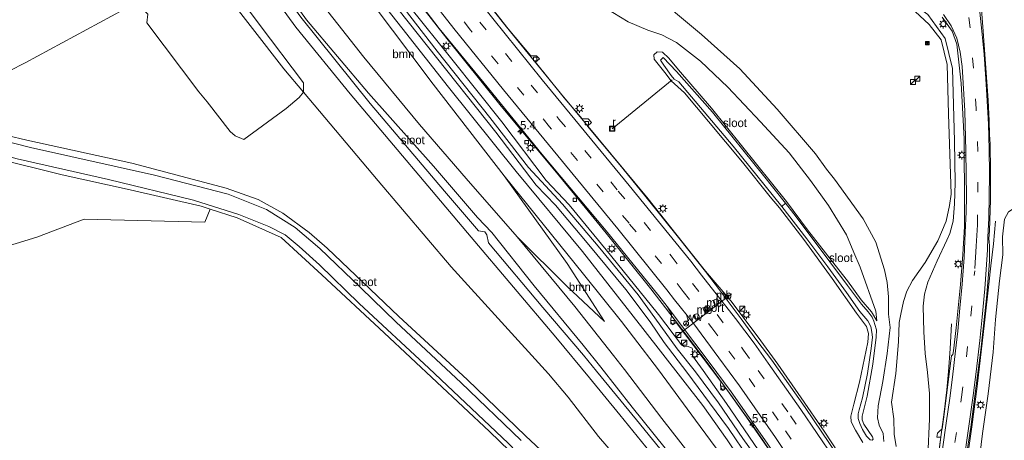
# Model space of a CAD drawing. Header units: millimetres. Extents: x 82463 to 85160, y 450000 to 452470.
# Tile 42 of 98: x 83628 to 83919, y 450735 to 450859. Entities that reach past the tile are written whole.
import ezdxf
from ezdxf.enums import TextEntityAlignment as Align

# ---------------------------------------------------------------- set-up
doc = ezdxf.new("R2010")
doc.units = ezdxf.units.MM
doc.linetypes.add('39strp', pattern=[12, 3, -9])
for name, color, linetype, lineweight in [('af-bs-rasterhekwerk', 8, 'hekwerk', 18), ('as-bs-kilometr', 13, 'Continuous', 18), ('bp-b5-boom', 93, 'Continuous', 18), ('bw-bs-drip', 8, 'Continuous', 18), ('bw-bs-portaal', 8, 'Continuous', 18), ('bw-bs-rona', 8, 'Continuous', 18), ('gr-bs-geleiderail', 213, 'geleiderail', 18), ('gw-bs-insteekwatergang', 93, 'Continuous', 18), ('gw-bs-kruinlijn', 93, 'Continuous', 18), ('gw-bs-teenlijn', 93, 'Continuous', 18), ('mk-bs-39streep 0.15', 8, '39strp', 18), ('mk-bs-streep 0.15', 8, 'Continuous', 18), ('og-b5-water', 153, 'Continuous', 18), ('og-bs-inrichtingselement', 253, 'Continuous', 18), ('og-bs-terreinafscheiding', 253, 'Continuous', 18), ('wh-bs-duiker', 8, 'duiker', 18), ('wh-bs-kolk', 8, 'Continuous', 18), ('wh-bs-put', 8, 'Continuous', 18), ('wh-bs-waterlijn', 133, 'Continuous', 18), ('wm-bs-lichtmast', 8, 'Continuous', 18)]:
    doc.layers.add(name, color=color, linetype=linetype, lineweight=lineweight)
doc.styles.add('rtw_iso', font='iso-rtw.shx')
doc.linetypes.add('duiker', pattern='A,0,-2,[15,RTW.shx,S=1,R=0,X=0,Y=0],-2', length=4)
doc.linetypes.add('geleiderail', pattern='A,2,-1,[175,RTW.shx,S=0.5,R=0,X=0,Y=0],-1', length=4)
doc.linetypes.add('hekwerk', pattern='A,7,-1.5,[1,RTW.shx,S=0.75,R=0,X=0,Y=0],-1.5', length=10)

# ---------------------------------------------------------------- blocks, each defined once
blk = doc.blocks.new('kolk')
blk.add_lwpolyline([(-0.5, -0.5), (0.5, -0.5), (0.5, 0.5), (-0.5, 0.5)], close=True)
blk = doc.blocks.new('wegwijzer')
for q in [(-0.53, -0.53), (0, 0.75), (0.53, -0.53)]:
    blk.add_line((0, 0), q)
blk.add_circle((0, 0), 0.75)
blk = doc.blocks.new('dtbattr')
at = {"style": 'rtw_iso'}
blk.add_attdef('TAG', (0.59, 0.87), '', height=2.5, dxfattribs=at)
blk = doc.blocks.new('put')
for p, q in [((0.75, 0.75), (-0.75, 0.75)), ((-0.75, 0.75), (-0.75, -0.75)), ((0.75, -0.75), (0.75, 0.75)), ((-0.75, -0.75), (0.75, -0.75))]:
    blk.add_line(p, q)
blk.add_lwpolyline([(-0.625, 0.625), (0.625, 0.625), (0.625, -0.625), (-0.625, -0.625)], close=True)
blk = doc.blocks.new('camera')
h = blk.add_hatch(color=256)
h.paths.add_polyline_path([(0.5, 0.5), (-0.5, 0.5), (0, 0)])
h.paths.add_polyline_path([(0, 0), (-0.5, -0.5), (0.5, -0.5)])
for p, q in [((-0.5, 0.5), (0.5, -0.5)), ((0.5, 0.5), (-0.5, -0.5))]:
    blk.add_line(p, q)
blk.add_lwpolyline([(-0.5, 0.5), (0.5, 0.5), (0.5, -0.5), (-0.5, -0.5)], close=True)
blk = doc.blocks.new('dtb')
blk.add_circle((0, 0), 0.75)
blk = doc.blocks.new('dtbattr-r')
at = {"style": 'rtw_iso'}
blk.add_attdef('TAG', text='', height=2.5, dxfattribs=at).set_placement((0, 0), align=Align.MIDDLE_CENTER)
blk = doc.blocks.new('dtbattr-l')
at = {"style": 'rtw_iso'}
blk.add_attdef('TAG', (0, 0), '', height=2.5, dxfattribs=at)
blk = doc.blocks.new('kast')
blk.add_line((-0.75, -0.75), (0.75, 0.75))
blk.add_lwpolyline([(-0.75, 0.75), (0.75, 0.75), (0.75, -0.75), (-0.75, -0.75)], close=True)
blk = doc.blocks.new('lantaarnpaal')
for p, q in [((-0.75, 0), (-1.25, 0)), ((-0.88, 0.88), (-0.53, 0.53)), ((0, 0.75), (0, 1.25)), ((0.53, 0.53), (0.88, 0.88)), ((0.75, 0), (1.25, 0)), ((-0.53, -0.53), (-0.88, -0.88)), ((0, -0.75), (0, -1.25)), ((0.53, -0.53), (0.88, -0.88))]:
    blk.add_line(p, q)
blk.add_circle((0, 0), 0.75)
blk = doc.blocks.new('hecto')
for p, q in [((0, 0.625), (-0.625, 0)), ((0, -0.625), (0, 0.625)), ((-0.625, 0), (0.625, 0)), ((0.625, 0), (0, -0.625))]:
    blk.add_line(p, q)

msp = doc.modelspace()

# ---------------------------------------------------------------- linework, layer by layer
at = {"layer": 'af-bs-rasterhekwerk'}
for points in [[(83692.818, 450880.673, -4.553), (83683.22, 450875.515, -0.983), (83683.069, 450875.434, -0.927), (83662.715, 450864.489, -0.765), (83630.01, 450846.772, -0.735), (83606.773, 450834.962, -0.712), (83596.469, 450829.65, -0.735)], [(83662.715, 450864.489, -0.765), (83666.23, 450861.064, -0.617), (83665.934, 450858.554, -0.626), (83681.227, 450838.199, -0.663), (83683.686, 450835.218, -0.805), (83690.438, 450826.46, -0.92), (83691.961, 450825.18, -0.971), (83694.524, 450824.14, -0.971), (83706.951, 450833.273, -0.934), (83710.814, 450836.477, -0.934), (83712.144, 450838.068, -1.094), (83712.122, 450840.88, -1.508), (83699.065, 450858.143, -1.444), (83687.487, 450873.71, -1.467), (83684.532, 450873.566, -0.928), (83683.957, 450873.331, -0.87), (83683.069, 450875.434, -0.927)]]:
    msp.add_polyline3d(points, dxfattribs=at)
at = {"layer": 'bp-b5-boom'}
for points in [[(83701.105, 450902.649, -0.204), (83707.347, 450896.087, -0.813), (83726.351, 450872.425, -0.928), (83750.385, 450840.503, -1.509), (83771.271, 450813.468, -2.344), (83789.868, 450787.524, -2.893), (83800.855, 450770.421, -3.179), (83789.901, 450780.777, -3.179), (83775.135, 450795.474, -3.192), (83760.073, 450812.639, -3.308), (83746.274, 450828.595, -3.368), (83729.896, 450848.406, -3.372), (83713.117, 450869.863, -3.266), (83698.719, 450889.997, -3.215), (83693.879, 450896.451, -3.206), (83690.923, 450898.638, -3.169), (83687.87, 450898.88, -3.349), (83685.391, 450898.77, -3.571), (83675.789, 450904.14, 0.229), (83680.772, 450906.776, 0.049), (83688.066, 450907.854, -0.144), (83695.481, 450905.999, -0.121)], [(83684.579, 450803.604, -1.011), (83683.008, 450799.772, -0.87), (83647.368, 450800.62, -0.769), (83633.463, 450795.379, -0.939), (83616.354, 450790.149, -0.893), (83595.519, 450785.519, -0.883), (83571.141, 450778.173, -0.865), (83556.07, 450774.852, -0.861), (83552.972, 450786.749, -0.92), (83566.429, 450797.552, -0.948), (83580.21, 450812.896, -1.143), (83583.617, 450815.278, -1.183), (83590.764, 450819.086, -1.133), (83597.062, 450820.269, -1.074), (83603.529, 450820.875, -1.097), (83621.473, 450818.54, -1.129), (83640.874, 450813.732, -1.034), (83661.009, 450809.277, -1.14), (83681.962, 450804.44, -1.016)]]:
    msp.add_polyline3d(points, close=True, dxfattribs=at)
at = {"layer": 'bw-bs-portaal'}
msp.add_polyline3d([(83838.35, 450778.604, 5.958), (83822.589, 450766.563, 5.939)], dxfattribs=at)
at = {"layer": 'gr-bs-geleiderail'}
for points in [[(83830.718, 450785.29, -1.394), (83823.771, 450793.999, -1.38), (83813.775, 450806.625, -1.329), (83787.914, 450837.835, -0.919), (83771.876, 450857.441, -0.619), (83759.198, 450873.453, -0.481), (83747.336, 450888.91, -0.297), (83731.474, 450911.888, -0.172), (83727.088, 450918.558, -0.156), (83719.496, 450930.899, -0.017), (83707.589, 450952.3, 0.096), (83701.516, 450964.592, 0.116), (83698.167, 450972.21, 0.122), (83693.677, 450982.783, 0.131), (83688.619, 450996.306, 0.164), (83682.035, 451017.099, 0.179), (83677.028, 451037.329, 0.274), (83674.067, 451053.05, 0.325), (83671.785, 451068.085, 0.359), (83670.922, 451075.931, 0.331), (83670.511, 451081.751, 0.376)], [(83818.933, 450774.488, -1.868), (83814.584, 450780.057, -1.744), (83801.356, 450796.463, -1.302), (83787.631, 450813.3, -1.09), (83770.022, 450834.441, -0.375), (83754.415, 450853.96, 0.04), (83744.099, 450867.185, 0.243), (83734.649, 450879.972, 0.58), (83726.518, 450891.209, 0.626), (83716.869, 450905.433, 0.704), (83710.443, 450914.671, 0.644), (83707.337, 450919.56, 0.631), (83702.695, 450927.392, 0.624), (83688.654, 450953.657, 0.706), (83683.023, 450965.054, 0.706), (83676.923, 450979.927, 0.706), (83673.022, 450990.984, 0.706), (83668.866, 451003.446, 0.715), (83666.49, 451011.705, 0.725), (83663.279, 451022.649, 0.748), (83657.982, 451050.801, 0.982), (83656.336, 451061.956, 1.077), (83655.16, 451071.808, 1.097), (83654.378, 451079.092, 1.184)], [(83916.208, 450800.054, 1.602), (83915.609, 450793.4, 1.95)], [(83915.609, 450793.4, 1.95), (83914.824, 450786.886, 2.229), (83914.259, 450781.483, 2.605), (83913.016, 450770.067, 2.842), (83910.782, 450751.278, 3.093), (83909.211, 450739.426, 3.358), (83908.083, 450731.128, 3.399), (83907.388, 450724.938, 3.492), (83906.874, 450719.949, 3.52), (83906.14, 450713.606, 3.627), (83905.736, 450710.531, 3.822), (83904.968, 450705.991, 3.831)], [(83830.718, 450785.29, -1.394), (83838.141, 450776.572, -1.419), (83846.238, 450765.82, -1.447), (83852.01, 450757.833, -1.549)], [(83818.933, 450774.488, -1.868), (83824.986, 450766.477, -2.089), (83831.481, 450757.975, -2.242), (83838.59, 450748.227, -2.345), (83845.703, 450738.224, -2.475), (83854.695, 450724.901, -2.646), (83863.542, 450711.348, -2.721), (83871.517, 450698.448, -2.795), (83880.33, 450683.451, -2.841), (83886.58, 450672.253, -2.888), (83889.104, 450667.629, -2.821)], [(83903.282, 450769.752, 1.723), (83902.816, 450762.381, 2.146), (83902.36, 450755.669, 2.591), (83901.874, 450750.3, 2.921), (83901.054, 450743.723, 3.107), (83900.152, 450737.09, 3.297), (83899.294, 450730.611, 3.437), (83898.462, 450725.757, 3.543), (83896.974, 450717.654, 3.706), (83896.196, 450712.742, 3.827)], [(83852.01, 450757.833, -1.549), (83858.91, 450747.957, -1.661), (83865.707, 450738.074, -1.778), (83872.297, 450728.048, -1.866), (83878.817, 450717.939, -1.952), (83883.055, 450711.132, -1.982), (83896.304, 450688.996, -2.022), (83906.197, 450670.779, -2.072), (83909.575, 450664.018, -2.121), (83915.055, 450653.343, -2.109), (83920.295, 450642.564, -2.094), (83925.367, 450631.592, -2.097), (83930.16, 450620.66, -2.088), (83933.302, 450613.404, -2.095)]]:
    msp.add_polyline3d(points, dxfattribs=at)
at = {"layer": 'gw-bs-insteekwatergang'}
for points in [[(83790.151, 450748.104, -1.505), (83784.343, 450755.01, -1.537), (83755.658, 450786.596, -1.14), (83734.081, 450811.906, -1.076), (83712.144, 450838.068, -1.094), (83706.344, 450844.985, -1.099), (83687.126, 450869.713, -0.928), (83684.532, 450873.566, -0.928), (83683.22, 450875.515, -0.983), (83678.401, 450882.672, -0.753), (83674.803, 450892.483, -0.569), (83673.246, 450898.95, -0.264), (83675.789, 450904.14, 0.229)], [(83685.391, 450898.77, -3.571), (83699.96, 450877.691, -3.838), (83713.021, 450859.434, -3.861), (83731.264, 450837.838, -3.76), (83750.414, 450816.237, -3.677), (83763.418, 450801.162, -3.718), (83767.658, 450796.744, -3.773), (83780.154, 450780.965, -3.723), (83794.553, 450763.515, -3.732), (83799.835, 450756.981, -3.732)], [(83852.466, 450803.976, -4.008), (83849.804, 450807.25, -4.008), (83841.619, 450817.413, -4.012), (83831.617, 450829.459, -4.031), (83824.536, 450837.884, -4.044), (83820.531, 450841.456, -4.072), (83818.704, 450843.894, -3.888), (83815.502, 450847.839, -3.7), (83815.447, 450849.141, -3.553), (83816.408, 450850.026, -3.585), (83817.98, 450849.891, -3.626), (83819.875, 450848.097, -3.874), (83822.731, 450844.68, -3.971), (83832.474, 450833.371, -4.081), (83854.618, 450805.825, -4.219)], [(83777.665, 450736.659, -0.871), (83760.397, 450753.374, -0.938), (83740.183, 450771.907, -0.997), (83719.115, 450792.094, -0.956), (83713.773, 450796.69, -0.951), (83706.018, 450802.455, -0.905), (83698.778, 450806.448, -0.993), (83689.251, 450809.778, -1.057), (83661.445, 450817.158, -0.905), (83630.468, 450823.965, -0.914), (83612.943, 450828.087, -0.866), (83604.51, 450829.448, -0.866), (83597.217, 450828.949, -0.88), (83587.742, 450825.711, -0.861), (83575.422, 450819.324, -0.762), (83548.665, 450802.894, -0.617), (83520.954, 450786.232, -0.466)], [(83772.907, 450732.297, -1.108), (83766.971, 450738.026, -1.108), (83735.9, 450767.114, -1.025), (83717.542, 450784.241, -1.025), (83705.476, 450795.203, -1.025), (83692.553, 450801.058, -0.997), (83684.579, 450803.604, -1.011), (83681.962, 450804.44, -1.016), (83661.009, 450809.277, -1.14), (83640.874, 450813.732, -1.034), (83621.473, 450818.54, -1.129), (83603.529, 450820.875, -1.097), (83597.062, 450820.269, -1.074), (83590.764, 450819.086, -1.133), (83583.617, 450815.278, -1.183), (83580.21, 450812.896, -1.143), (83559.081, 450800.213, -1.11), (83530.085, 450782.445, -1.183), (83526.443, 450780.244, -1.124)], [(83852.466, 450803.976, -4.008), (83859.709, 450794.601, -3.993), (83868.061, 450783.123, -3.96), (83875.241, 450772.879, -3.937), (83878.182, 450768.986, -3.835), (83878.737, 450766.927, -3.858), (83878.593, 450764.338, -3.705), (83876.083, 450752.521, -3.394), (83874.454, 450746.042, -3.361), (83873.512, 450742.571, -3.329), (83873.677, 450740.891, -3.273), (83874.966, 450738.428, -3.125), (83877.096, 450734.734, -2.93)], [(83881.19, 450770.64, -4.095), (83879.643, 450773.291, -4.09), (83876.558, 450776.814, -4.151), (83872.541, 450782.426, -4.276), (83867.823, 450788.455, -4.258), (83860.811, 450797.517, -4.272), (83854.618, 450805.825, -4.219)], [(83883.282, 450735.066, -2.006), (83883.068, 450737.399, -1.889), (83881.867, 450739.836, -1.815), (83881.436, 450742.041, -1.676), (83881.648, 450745.541, -1.611), (83883.004, 450752.728, -1.555), (83884.294, 450761.061, -1.481), (83885.115, 450768.682, -1.578), (83884.648, 450772.6, -1.485)], [(83869.12, 450622.912, -3.661), (83870.885, 450630.427, -3.733), (83872.666, 450637.341, -3.733), (83873.356, 450642.759, -3.682), (83872.642, 450648.727, -3.714), (83871.606, 450654.013, -3.793), (83869.319, 450661.716, -3.816), (83866.233, 450668.314, -3.816), (83866.771, 450669.477, -3.775), (83866.269, 450670.678, -3.775), (83865.35, 450670.644, -3.83), (83862.634, 450674.678, -3.779), (83855.573, 450685.764, -3.793), (83850.221, 450693.1, -3.761), (83842.295, 450702.801, -3.812), (83834.562, 450713.029, -3.895), (83827.356, 450722.399, -3.854), (83818.757, 450733.141, -3.849), (83809.015, 450745.164, -3.816), (83799.835, 450756.981, -3.732)], [(83790.151, 450748.104, -1.505), (83799.16, 450736.553, -1.054), (83809.63, 450724.325, -0.97), (83818.532, 450713.801, -0.965), (83829.452, 450700.009, -1.012), (83837.5, 450690.584, -1.082), (83841.035, 450686.08, -1.017), (83842.063, 450684.771, -0.998), (83846.878, 450678.022, -0.97), (83851.839, 450670.384, -1.007), (83856.415, 450661.636, -1.123), (83859.575, 450653.873, -1.128), (83860.843, 450649.022, -1.054), (83861.117, 450645.269, -1.021), (83860.76, 450641.062, -1.012), (83859.779, 450635.51, -0.938), (83858.57, 450627.437, -0.9)], [(83842.182, 450649.563, -0.877), (83840.776, 450659.999, -0.942), (83839.911, 450666.893, -0.984), (83839.056, 450672.585, -1.095), (83836.839, 450678.753, -1.123), (83835.462, 450680.761, -1.128), (83834.967, 450681.294, -1.133), (83833.387, 450682.992, -1.151), (83829.933, 450686.297, -1.123), (83820.74, 450695.513, -1.021), (83809.37, 450706.249, -1.016), (83795.991, 450719.035, -1.007), (83789.172, 450725.967, -1.007), (83777.665, 450736.659, -0.871)]]:
    msp.add_polyline3d(points, dxfattribs=at)
at = {"layer": 'gw-bs-kruinlijn'}
for points in [[(83814.392, 450770.325, -1.637), (83807.154, 450779.847, -1.44), (83795.791, 450793.657, -1.062), (83786.39, 450804.72, -0.864), (83780.725, 450810.704, -0.808), (83768.88, 450826.285, -0.393), (83748.632, 450851.633, 0.201), (83734.229, 450869.98, 0.621), (83722.084, 450886.495, 0.787), (83708.726, 450906.669, 1.064), (83702.678, 450917.482, 0.948)], [(83704.18, 450918.236, 0.948), (83710.124, 450907.419, 1.078), (83716.978, 450896.835, 1.055), (83726.135, 450883.714, 0.948), (83737.789, 450868.053, 0.672), (83751.511, 450850.212, 0.321), (83767.074, 450830.645, -0.223), (83778.472, 450815.866, -0.582), (83788.485, 450805.089, -0.804), (83799.042, 450792.682, -1.025), (83810.868, 450778.308, -1.376), (83815.701, 450771.525, -1.551)], [(83817.091, 450867.352, 0.072), (83819.175, 450864.485, 0.058), (83821.79, 450861.5, 0.109), (83829.549, 450855.125, 0.054), (83840.77, 450844.937, 0.031), (83851.821, 450833.056, 0.017), (83863.094, 450819.86, -0.052), (83866.346, 450815.393, -0.075)], [(83901.379, 450853.92, 0.704), (83896.222, 450861.032, 0.658), (83891.257, 450864.612, 0.589), (83885.847, 450866.776, 0.557), (83881.818, 450867.232, 0.575), (83868.352, 450865.547, 0.759), (83864.385, 450864.996, 0.805), (83857.962, 450864.611, 0.991)], [(83904.097, 450823.649, 0.912), (83903.537, 450845.108, 0.676), (83901.379, 450853.92, 0.704)], [(83895.285, 450717.874, 3.04), (83894.847, 450719.113, 2.847), (83896.222, 450730.745, 2.694), (83896.723, 450741.724, 2.387), (83896.789, 450749.183, 2.201), (83896.15, 450755.388, 1.979), (83895.528, 450761.028, 1.76), (83895.087, 450767.37, 1.551), (83894.919, 450774.998, 1.44), (83895.256, 450778.522, 1.375), (83896.267, 450782.059, 1.417), (83898.994, 450788.306, 1.412), (83901.844, 450794.462, 1.366), (83902.712, 450796.391, 1.291), (83903.707, 450800.025, 1.24), (83904.173, 450805.181, 1.143), (83904.371, 450811.308, 1.031), (83904.097, 450823.649, 0.912)], [(83884.648, 450772.6, -1.485), (83884.701, 450777.742, -0.65), (83884.236, 450781.929, -0.157), (83883.497, 450785.723, -0.139), (83880.889, 450793.841, 0.056), (83877.224, 450800.696, 0.061), (83868.707, 450812.396, -0.083), (83866.346, 450815.393, -0.075)], [(83771.271, 450813.468, -2.344), (83789.868, 450787.524, -2.893), (83800.855, 450770.421, -3.179)], [(83918.362, 450790.162, 1.636), (83918.25, 450795.385, 1.573), (83918.86, 450800.633, 1.4), (83920.043, 450802.765, 1.182), (83922.533, 450804.358, 1.105), (83925.139, 450804.8, 1.137), (83926.97, 450803.799, 1.223), (83928.482, 450800.003, 1.337), (83931.364, 450789.221, 1.555), (83934.795, 450776.825, 1.764), (83937.67, 450767.446, 1.95)], [(83918.362, 450790.162, 1.636), (83917.451, 450782.451, 1.89), (83916.246, 450770.998, 2.095), (83915.529, 450761.377, 2.285), (83914.046, 450749.103, 2.359), (83912.365, 450737.464, 2.568), (83910.522, 450721.959, 2.81), (83909.084, 450711.311, 3.047), (83908.455, 450709.581, 3.079), (83906.817, 450709.156, 3.12)], [(83815.701, 450771.525, -1.551), (83822.371, 450762.395, -1.811), (83827.758, 450755.63, -1.908), (83834.535, 450746.482, -2.066), (83841.704, 450735.978, -2.261), (83844.748, 450731.72, -2.238), (83849.867, 450724.395, -2.41), (83851.676, 450721.589, -2.553), (83854.427, 450716.933, -2.433), (83856.787, 450713.438, -2.358), (83861.717, 450705.669, -2.419), (83867.262, 450696.673, -2.442), (83874.749, 450684.171, -2.41), (83876.793, 450681.053, -2.47), (83876.715, 450679.491, -2.6), (83876.301, 450676.147, -2.688), (83877.013, 450673.008, -2.795), (83877.872, 450670.826, -2.985)], [(83881.088, 450635.629, -0.376), (83881.155, 450642.948, -0.478), (83880.645, 450648.552, -0.552), (83879.62, 450655.593, -0.701), (83878.424, 450658.834, -1.058), (83876.554, 450663.988, -1.941), (83874.671, 450669.022, -2.883), (83873.761, 450673.19, -2.786), (83874.267, 450676.192, -2.767), (83874.576, 450679.395, -2.762), (83874.259, 450681.718, -2.632), (83871.291, 450686.641, -2.54), (83865.712, 450696.194, -2.502), (83858.036, 450708.22, -2.526), (83852.435, 450716.546, -2.535), (83847.778, 450723.232, -2.535), (83843.487, 450730.01, -2.428), (83837.433, 450738.879, -2.386), (83831.897, 450746.505, -2.233), (83825.205, 450755.529, -2.066), (83818.452, 450764.274, -1.931), (83814.392, 450770.325, -1.637)]]:
    msp.add_polyline3d(points, dxfattribs=at)
at = {"layer": 'gw-bs-teenlijn'}
for points in [[(83816.83, 450772.56, -2.686), (83816.475, 450773.043, -2.676), (83801.389, 450791.602, -2.206), (83790.479, 450804.893, -1.993), (83783.707, 450812.02, -1.97), (83770.561, 450829.353, -1.339), (83755.837, 450847.791, -0.988), (83743.416, 450863.411, -0.578), (83733.482, 450876.293, -0.269), (83719.008, 450896.514, -0.066), (83711.438, 450907.634, 0.012), (83705.575, 450917.975, 0.012), (83706.597, 450919.848, 0.105)], [(83699.383, 450915.705, 0.142), (83700.941, 450915.198, 0.142), (83702.423, 450913.611, 0.095), (83705.235, 450908.039, 0.054), (83707.188, 450903.679, -0.283), (83730.813, 450870.203, -0.67), (83741.094, 450857.027, -0.919), (83754.876, 450839.533, -1.26), (83774.837, 450814.656, -1.966), (83794.433, 450791.059, -2.492), (83812.232, 450768.345, -2.911)], [(83861.617, 450812.062, -3.801), (83855.395, 450820.205, -3.925), (83846.893, 450829.369, -3.976), (83837.251, 450839.555, -3.948), (83829.203, 450847.267, -3.815), (83822.099, 450852.731, -3.585), (83817.844, 450854.964, -3.438), (83813.664, 450856.363, -3.305), (83807.852, 450858.878, -3.126), (83801.133, 450862.983, -2.873), (83795.877, 450866.065, -2.68), (83790.479, 450870.682, -2.469), (83784.377, 450877.12, -2.331), (83781.06, 450880.979, -2.156), (83775.286, 450886.311, -2.005), (83762.297, 450896.525, -1.674), (83753.774, 450902.585, -1.499), (83745.565, 450907.188, -1.283), (83739.818, 450910.555, -0.98), (83736.599, 450911.566, -0.916), (83735.518, 450913.128, -0.739)], [(83860.093, 450862.281, 0.063), (83864.267, 450863.45, 0.083), (83867.979, 450864.217, 0.092), (83873.23, 450865.024, 0.051), (83877.544, 450865.215, 0.003), (83883.256, 450865.812, -0.075), (83888.114, 450864.338, -0.08), (83892.564, 450861.914, -0.103), (83896.694, 450858.057, -0.117), (83900.203, 450853.487, -0.071)], [(83900.203, 450853.487, -0.071), (83901.95, 450846.236, -0.061), (83902.326, 450831.696, -0.052), (83903.15, 450808.059, -0.052)], [(83861.617, 450812.062, -3.801), (83866.927, 450804.623, -3.993), (83872.3, 450796.001, -4.044), (83874.453, 450790.831, -4.086), (83876.323, 450786.457, -4.132), (83880.955, 450773.456, -4.053), (83881.19, 450770.64, -4.095)], [(83886.909, 450733.574, -1.625), (83886.325, 450737.212, -1.569), (83886.218, 450741.762, -1.499), (83885.54, 450746.662, -1.448), (83886.856, 450755.144, -1.323), (83887.638, 450764.432, -1.328), (83887.851, 450770.123, -1.151), (83888.303, 450772.627, -0.919), (83889.116, 450776.343, -0.701), (83890.035, 450779.386, -0.394), (83891.779, 450782.594, -0.055), (83895.485, 450787.84, 0.195), (83899.213, 450794.281, 0.307), (83901.64, 450800.06, 0.325), (83902.638, 450804.628, 0.242), (83903.15, 450808.059, -0.052)], [(83775.135, 450795.474, -3.192), (83789.901, 450780.777, -3.179), (83800.855, 450770.421, -3.179)], [(83877.872, 450670.826, -2.985), (83879.453, 450673.632, -3.57), (83878.992, 450676.775, -3.626), (83878.678, 450680.389, -3.621), (83876.876, 450684.114, -3.589), (83873.519, 450689.724, -3.57), (83867.066, 450700.455, -3.566), (83858.43, 450713.941, -3.529), (83852.391, 450723.46, -3.431), (83846.222, 450732.639, -3.352), (83836.896, 450746.284, -3.18), (83829.982, 450756.043, -3.074), (83826.836, 450760.319, -2.953), (83827.069, 450761.376, -2.916), (83826.72, 450762.611, -2.916), (83825.58, 450763.108, -2.916), (83824.482, 450762.936, -2.916), (83823.625, 450763.543, -2.916), (83816.83, 450772.56, -2.686)], [(83812.232, 450768.345, -2.911), (83829.85, 450745.635, -3.19), (83837.107, 450735.592, -3.324), (83843.868, 450725.454, -3.426), (83851.316, 450714.239, -3.468), (83858.781, 450703.19, -3.44), (83864.846, 450693.708, -3.389), (83869.824, 450685.819, -3.329), (83872.541, 450681.692, -3.301), (83873.241, 450679.945, -3.31), (83873.382, 450677.546, -3.31), (83873.06, 450674.659, -3.31), (83872.42, 450672.691, -3.38), (83872.552, 450670.649, -3.505), (83873.338, 450667.51, -3.575), (83874.365, 450659.629, -3.603), (83876.015, 450650.074, -3.561), (83876.784, 450643.099, -3.505), (83876.314, 450637.929, -3.561), (83875.04, 450630.915, -3.547), (83873.304, 450618.795, -3.334)]]:
    msp.add_polyline3d(points, dxfattribs=at)
at = {"layer": 'mk-bs-39streep 0.15'}
for p, q in [((83908.72, 450857.109, 0.496), (83907.412, 450868.225, 0.31)), ((83909.749, 450845.198, 0.684), (83908.72, 450857.109, 0.496)), ((83910.536, 450833.154, 0.83), (83909.749, 450845.198, 0.684)), ((83911.004, 450820.556, 1.018), (83910.536, 450833.154, 0.83)), ((83911.037, 450808.588, 1.214), (83911.004, 450820.556, 1.018)), ((83910.88, 450798.964, 1.652), (83911.037, 450808.588, 1.214))]:
    msp.add_line(p, q, dxfattribs=at)
for points in [[(83824.145, 450779.265, -2.314), (83817.709, 450787.518, -2.173), (83808.142, 450799.421, -1.98), (83784.703, 450827.888, -1.491), (83761.35, 450856.424, -0.961), (83740.405, 450883.683, -0.546), (83725.158, 450905.09, -0.338), (83711.339, 450926.719, -0.287), (83699.668, 450948.157, -0.209), (83689.08, 450970.53, -0.112), (83682.724, 450986.769, 0.008), (83674.886, 451008.716, 0.008), (83668.82, 451031.233, 0.008), (83665.517, 451049.7, 0.008), (83661.871, 451077.349, 0.197), (83660.802, 451093.174, 0.315)], [(83664.553, 451088.761, 0.031), (83664.638, 451086.927, 0.012), (83666.663, 451065.716, -0.181), (83668.821, 451052.018, -0.287), (83673.317, 451030.155, -0.287), (83678.716, 451009.317, -0.287), (83684.262, 450993.592, -0.287), (83692.314, 450972.204, -0.287), (83698.517, 450958.173, -0.292), (83707.626, 450941.351, -0.504), (83720.96, 450918.249, -0.518), (83734.574, 450897.925, -0.587), (83750.728, 450875.826, -0.873), (83764.074, 450858.765, -1.053), (83787.448, 450830.159, -1.542), (83804.967, 450808.927, -1.874), (83820.533, 450789.826, -2.1), (83826.81, 450781.708, -2.23)], [(83900.64, 450709.322, 3.099), (83902.593, 450722.864, 2.926), (83906.172, 450748.166, 2.373), (83907.674, 450760.082, 2.132), (83908.952, 450772.046, 1.955), (83910.092, 450785.355, 1.793)], [(83826.81, 450781.708, -2.23), (83834.083, 450772.496, -2.335), (83841.938, 450762.022, -2.456), (83846.238, 450756.04, -2.513)], [(83824.145, 450779.265, -2.314), (83832.547, 450768.636, -2.451), (83837.532, 450761.743, -2.597), (83843.524, 450753.611, -2.72)], [(83846.238, 450756.04, -2.513), (83855.778, 450742.62, -2.687), (83865.69, 450727.855, -2.856), (83874.185, 450714.7, -2.943), (83882.861, 450700.436, -2.999), (83890.422, 450687.671, -2.982), (83901.925, 450666.792, -2.961), (83912.915, 450644.855, -3.067), (83920.556, 450628.711, -3.057), (83927.947, 450611.951, -3.043)], [(83843.524, 450753.611, -2.72), (83854.294, 450738.257, -2.881), (83865.432, 450721.556, -3.051), (83876.746, 450703.45, -3.147), (83886.011, 450687.819, -3.132), (83889.477, 450682.26, -3.088), (83901.914, 450658.999, -3.155), (83906.051, 450650.602, -3.24), (83919.66, 450621.666, -3.23), (83928.766, 450600.641, -3.216)]]:
    msp.add_polyline3d(points, dxfattribs=at)
at = {"layer": 'mk-bs-streep 0.15'}
for points in [[(83656.871, 451097.799, 0.471), (83656.945, 451094.122, 0.45), (83658.244, 451076.292, 0.331), (83660.403, 451058.677, 0.199), (83662.598, 451045.666, 0.177), (83665.647, 451030.391, 0.132), (83669.506, 451015.014, 0.113), (83674.144, 450999.472, 0.133), (83679.594, 450983.86, 0.127), (83685.762, 450968.872, 0.078), (83691.316, 450956.535, 0.092), (83697.854, 450943.424, 0.021), (83702.869, 450934.219, -0.038), (83709.48, 450923.033, -0.123), (83714.476, 450914.904, -0.108), (83728.42, 450894.15, -0.241), (83742.527, 450874.754, -0.467), (83756.456, 450856.829, -0.813), (83771.078, 450838.74, -1.168), (83787.082, 450819.311, -1.62), (83804.828, 450797.804, -2.072), (83819.271, 450779.818, -2.353), (83821.55, 450776.887, -2.414)], [(83829.482, 450784.157, -1.994), (83826.356, 450788.218, -1.961), (83808.192, 450810.536, -1.777), (83782.53, 450841.756, -1.399), (83757.056, 450873.503, -0.947), (83737.869, 450899.581, -0.73), (83721.169, 450924.565, -0.596), (83710.438, 450943.008, -0.495), (83703.207, 450956.77, -0.421), (83694.38, 450976.226, -0.38), (83688.34, 450991.293, -0.172), (83681.707, 451010.926, -0.172), (83675.946, 451032.811, -0.172), (83671.978, 451055.035, -0.172), (83670.651, 451063.553, -0.177), (83669.265, 451075.113, -0.14), (83668.659, 451083.931, -0.08)], [(83913.99, 450795.305, 1.695), (83914.243, 450800.933, 1.655), (83914.375, 450807.156, 1.559), (83914.461, 450813.929, 1.436), (83914.382, 450821.326, 1.323), (83914.184, 450828.696, 1.223), (83913.704, 450837.249, 1.069), (83913.395, 450841.993, 0.978), (83912.865, 450849.202, 0.86), (83912.218, 450856.114, 0.705), (83911.387, 450863.564, 0.551), (83910.278, 450872.073, 0.387), (83908.711, 450883.367, 0.246), (83918.505, 450885.078, 0.151), (83920.215, 450874.192, 0.378)], [(83907.607, 450802.816, 1.32), (83907.667, 450807.275, 1.244), (83907.507, 450820.647, 1.036), (83907.182, 450832.575, 0.806), (83906.375, 450845.704, 0.686), (83905.793, 450849.861, 0.696), (83904.782, 450854.032, 0.651), (83903.109, 450857.666, 0.614), (83900.905, 450860.981, 0.592)], [(83907.607, 450802.816, 1.32), (83907.328, 450796.712, 1.315), (83906.941, 450789.305, 1.445), (83906.365, 450781.487, 1.523), (83905.747, 450774.361, 1.667), (83905.078, 450767.591, 1.765), (83904.462, 450761.797, 1.895), (83903.568, 450754.087, 2.085), (83902.744, 450747.877, 2.276), (83901.665, 450740.499, 2.494), (83900.674, 450733.479, 2.68), (83899.604, 450726.129, 2.814), (83898.496, 450718.123, 3.023), (83897.556, 450711.695, 3.082)], [(83910.134, 450786.103, 1.793), (83910.535, 450792.712, 1.607), (83910.88, 450798.965, 1.652)], [(83903.725, 450706.947, 3.116), (83905.426, 450718.705, 3), (83909.654, 450748.664, 2.406), (83910.557, 450755.655, 2.331), (83911.614, 450764.83, 2.174), (83912.294, 450771.758, 2.039), (83913.078, 450780.135, 1.951), (83913.491, 450785.783, 1.788), (83913.827, 450791.633, 1.728), (83913.99, 450795.305, 1.695)], [(83829.482, 450784.157, -1.994), (83839.536, 450771.337, -2.168), (83845.066, 450764.018, -2.292), (83849.19, 450758.204, -2.334)], [(83821.55, 450776.887, -2.414), (83826.929, 450770.113, -2.73), (83834.597, 450759.767, -2.788), (83840.697, 450751.463, -2.898)], [(83849.19, 450758.204, -2.334), (83858.839, 450744.506, -2.507), (83868.448, 450730.298, -2.664), (83877.404, 450716.401, -2.774), (83885.676, 450702.916, -2.834), (83891.144, 450693.576, -2.829), (83907.12, 450664.64, -2.865), (83913.86, 450651.324, -2.892), (83923.666, 450630.431, -2.895), (83931.122, 450613.484, -2.886)], [(83840.697, 450751.463, -2.898), (83851.368, 450736.286, -3.064), (83862.54, 450719.48, -3.209), (83873.604, 450701.813, -3.321), (83883.472, 450685.165, -3.397), (83888.968, 450675.532, -3.339), (83900.784, 450653.269, -3.305), (83907.822, 450638.887, -3.41), (83916.487, 450620.119, -3.399), (83925.464, 450599.35, -3.396)]]:
    msp.add_polyline3d(points, dxfattribs=at)
at = {"layer": 'og-b5-water'}
for points in [[(83854.282, 450805.333, -4.596), (83853.185, 450804.348, -4.623), (83838.879, 450822.19, -4.665), (83822.791, 450841.152, -4.642), (83821.404, 450841.979, -4.642), (83820.602, 450843.007, -4.642), (83818.43, 450846.106, -4.642), (83817.43, 450847.569, -4.55), (83818.162, 450848.337, -4.55), (83822.095, 450844.189, -4.642), (83832.785, 450832.16, -4.623), (83847.815, 450813.514, -4.596)], [(83880.143, 450735.798, -4.624), (83879.799, 450735.45, -4.624), (83879.227, 450735.578, -4.624), (83878.127, 450736.656, -4.624), (83877.021, 450738.597, -4.624), (83876.228, 450740.356, -4.624), (83875.726, 450741.869, -4.624), (83875.71, 450743.234, -4.624), (83875.983, 450744.449, -4.624), (83876.965, 450747.963, -4.624), (83878.456, 450755.123, -4.624), (83879.586, 450762.516, -4.624), (83879.954, 450765.832, -4.624), (83879.791, 450767.339, -4.624), (83879.441, 450768.969, -4.624), (83878.548, 450770.626, -4.624), (83876.21, 450773.392, -4.624), (83872.263, 450779.037, -4.624), (83866.787, 450786.604, -4.624), (83860.621, 450794.807, -4.624), (83853.185, 450804.348, -4.623), (83854.282, 450805.333, -4.596), (83856.717, 450802.185, -4.624), (83862.16, 450795.026, -4.624), (83867.387, 450788.018, -4.624), (83872.581, 450781.107, -4.624), (83876.671, 450775.585, -4.624), (83878.715, 450773.265, -4.624), (83879.802, 450771.732, -4.624), (83880.35, 450770.587, -4.624), (83880.67, 450769.523, -4.624), (83881.079, 450767.991, -4.624), (83880.998, 450765.877, -4.624), (83880.066, 450757.851, -4.624), (83878.352, 450748.468, -4.624), (83876.944, 450742.553, -4.624), (83876.934, 450741.48, -4.624), (83877.428, 450740.223, -4.624), (83879.991, 450736.46, -4.624)]]:
    msp.add_polyline3d(points, close=True, dxfattribs=at)
at = {"layer": 'og-bs-terreinafscheiding'}
for points in [[(83653.349, 451101.943, 0.428), (83653.352, 451101.151, 0.423), (83654.164, 451088.802, 0.34), (83655.464, 451073.239, 0.229), (83658.003, 451055.555, 0.229), (83659.483, 451045.981, 0.229), (83663.681, 451022.916, 0.229), (83669.291, 451003.324, 0.229), (83676.25, 450983.091, 0.229), (83682.998, 450967.444, 0.229), (83686.27, 450959.991, 0.252), (83693.376, 450945.704, -0.103), (83707.551, 450920.427, -0.117), (83712.586, 450912.42, -0.158), (83718.973, 450902.403, -0.163), (83730.249, 450886.296, -0.246), (83742.881, 450869.098, -0.426), (83752.162, 450856.893, -0.721), (83765.401, 450840.784, -1.182), (83782.54, 450819.725, -1.689), (83801.412, 450797.176, -2.169), (83816.919, 450778.051, -2.575), (83819.352, 450774.872, -2.63)], [(83675.789, 450904.14, 0.229), (83680.772, 450906.776, 0.049), (83688.066, 450907.854, -0.144), (83695.481, 450905.999, -0.121), (83701.105, 450902.649, -0.204), (83707.347, 450896.087, -0.813), (83726.351, 450872.425, -0.928), (83750.385, 450840.503, -1.509), (83771.271, 450813.468, -2.344)], [(83685.391, 450898.77, -3.571), (83687.87, 450898.88, -3.349), (83690.923, 450898.638, -3.169), (83693.879, 450896.451, -3.206), (83698.719, 450889.997, -3.215), (83713.117, 450869.863, -3.266), (83729.896, 450848.406, -3.372), (83746.274, 450828.595, -3.368), (83760.073, 450812.639, -3.308), (83775.135, 450795.474, -3.192)], [(83914.28, 450794.964, 1.752), (83914.476, 450797.181, 1.686), (83914.781, 450806.344, 1.32), (83914.781, 450814.906, 1.22), (83914.625, 450822.75, 1.07), (83914.5, 450825.594, 1.07), (83914.406, 450829.656, 1.06), (83914.063, 450835.781, 1.06), (83912.519, 450857.321, 0.713), (83912.106, 450862.479, 0.555), (83911.189, 450871.34, 0.419), (83909.889, 450880.88, 0.224), (83909.693, 450883.195, 0.178), (83913.342, 450883.89, 0.096), (83917.033, 450884.415, 0.096), (83917.931, 450883.99, 0.096), (83918.469, 450883.09, 0.128), (83919.759, 450874.19, 0.324)], [(83830.659, 450785.237, -2.001), (83823.144, 450794.776, -1.924), (83813.113, 450807.211, -1.814), (83805.395, 450816.655, -1.694), (83795.84, 450828.055, -1.62), (83797.064, 450829.137, -1.62), (83796.072, 450830.261, -1.62), (83794.305, 450830.183, -1.62), (83788.97, 450836.429, -1.588), (83780.536, 450846.966, -1.426), (83781.688, 450847.889, -1.426), (83780.881, 450848.783, -1.426), (83779.12, 450848.806, -1.366), (83772.474, 450856.794, -1.311), (83764.908, 450866.515, -1.228)], [(83907.078, 450803.437, 1.226), (83907.104, 450804.172, 1.216), (83906.936, 450824.365, 0.893), (83906.134, 450840.704, 0.718), (83904.781, 450852.256, 0.612), (83903.464, 450856.132, 0.607), (83900.499, 450860.24, 0.607)], [(83684.579, 450803.604, -1.011), (83683.008, 450799.772, -0.87), (83647.368, 450800.62, -0.769), (83633.463, 450795.379, -0.939), (83616.354, 450790.149, -0.893), (83595.519, 450785.519, -0.883), (83571.141, 450778.173, -0.865), (83556.07, 450774.852, -0.861), (83552.972, 450786.749, -0.92), (83566.429, 450797.552, -0.948), (83580.21, 450812.896, -1.143)], [(83771.271, 450813.468, -2.344), (83794.654, 450784.45, -2.781), (83805.864, 450770.49, -3.004), (83809.46, 450765.804, -3.039)], [(83896.174, 450717.755, 3.04), (83896.854, 450717.949, 3.037), (83897.467, 450718.296, 2.963), (83898.413, 450724.433, 2.828), (83899.702, 450733.291, 2.675), (83900.078, 450736.295, 2.643), (83898.883, 450736.378, 2.643), (83899.102, 450737.495, 2.643), (83899.679, 450738.143, 2.643), (83900.516, 450738.822, 2.643), (83900.987, 450742.376, 2.568), (83901.703, 450747.99, 2.341), (83903.077, 450758.887, 2.081), (83903.232, 450760.282, 1.946), (83903.658, 450760.747, 1.914), (83903.868, 450761.809, 1.872), (83904.629, 450768.63, 1.788), (83905.86, 450781.36, 1.621), (83906.6, 450790.239, 1.519), (83907.047, 450798.446, 1.398), (83907.078, 450803.437, 1.226)], [(83803.565, 450760.4, -3.543), (83792.121, 450774.852, -3.543), (83775.135, 450795.474, -3.192)], [(83914.28, 450794.964, 1.752), (83914.486, 450792.798, 1.705), (83914.417, 450788.292, 1.677), (83914.049, 450783.115, 1.718), (83913.586, 450777.318, 1.941), (83911.862, 450761.968, 2.234), (83910.938, 450754.512, 2.373), (83908.957, 450739.298, 2.578), (83907.697, 450731.132, 2.708), (83906.632, 450722.603, 2.786), (83905.674, 450715.175, 2.884), (83905.198, 450711.663, 2.968), (83905.812, 450709.325, 3.12), (83905.308, 450705.729, 3.125)], [(83830.659, 450785.237, -2.001), (83833.513, 450781.424, -2.168), (83841.19, 450771.265, -2.196), (83845.808, 450764.885, -2.228), (83850.223, 450759.009, -2.292)], [(83819.352, 450774.872, -2.63), (83820.645, 450772.766, -2.767), (83820.635, 450772.074, -2.818), (83820.48, 450771.116, -2.818), (83820.504, 450770.341, -2.818), (83820.974, 450769.469, -2.818), (83821.991, 450770.206, -2.818), (83835.223, 450752.792, -3.078), (83835.145, 450751.565, -3.078), (83835.166, 450751.022, -3.078), (83835.814, 450750.06, -3.078), (83836.669, 450750.804, -3.176), (83842.788, 450742.251, -3.208), (83849.875, 450732.011, -3.361)], [(83838.249, 450749.715, -3.046), (83831.785, 450758.51, -2.931), (83819.352, 450774.872, -2.63)], [(83809.46, 450765.804, -3.039), (83816.805, 450756.233, -3.111), (83827.721, 450741.346, -3.366), (83838.229, 450727.093, -3.385), (83851.826, 450707.521, -3.375), (83861.833, 450692.529, -3.403), (83865.081, 450687.493, -3.403), (83861.084, 450684.351, -3.403)], [(83861.084, 450684.351, -3.403), (83850.439, 450698.796, -3.408), (83839.772, 450713.07, -3.538), (83829.006, 450727.514, -3.543), (83817.758, 450741.849, -3.543), (83806.811, 450756.3, -3.543), (83803.565, 450760.4, -3.543)], [(83850.223, 450759.009, -2.292), (83860.082, 450745.065, -2.456), (83869.683, 450730.789, -2.605), (83878.461, 450717.082, -2.728), (83886.237, 450704.256, -2.772), (83895.694, 450688.468, -2.775), (83905.587, 450670.251, -2.825), (83912.669, 450656.467, -2.85), (83924.844, 450630.968, -2.856), (83932.518, 450613.69, -2.845)], [(83838.249, 450749.715, -3.046), (83848.866, 450734.57, -3.237), (83860.046, 450717.705, -3.388), (83871.346, 450699.795, -3.495), (83881.038, 450683.344, -3.563), (83887.873, 450670.834, -3.639), (83900.503, 450646.508, -3.631), (83905.577, 450636.438, -3.558), (83913.714, 450618.899, -3.599), (83922.554, 450598.205, -3.563)]]:
    msp.add_polyline3d(points, dxfattribs=at)
at = {"layer": 'wh-bs-duiker'}
msp.add_polyline3d([(83820.881, 450841.77, -4.398), (83803.151, 450827.296, -2.133)], dxfattribs=at)
at = {"layer": 'wh-bs-waterlijn'}
for points in [[(83796.434, 450753.864, -4.553), (83786.578, 450765.882, -4.553), (83761.594, 450795.338, -4.553), (83725.866, 450837.634, -4.553), (83709.868, 450857.258, -4.553), (83692.818, 450880.673, -4.553), (83685.881, 450890.869, -4.553), (83685.236, 450892.041, -4.553), (83683.083, 450895.21, -4.553), (83683.161, 450896.35, -4.553), (83684.554, 450896.924, -4.553), (83685.682, 450896.442, -4.553), (83695.168, 450882.464, -4.553), (83711.288, 450860.22, -4.553), (83731.8, 450834.708, -4.553), (83753.678, 450808.871, -4.553), (83763.771, 450797.237, -4.553), (83765.556, 450796.9, -4.553), (83766.229, 450796.014, -4.553), (83766.66, 450793.686, -4.553), (83782.692, 450774.595, -4.553), (83794.693, 450760.507, -4.553), (83798.542, 450755.796, -4.553)], [(83854.282, 450805.333, -4.596), (83847.815, 450813.514, -4.596), (83832.785, 450832.16, -4.623), (83822.095, 450844.189, -4.642), (83818.162, 450848.337, -4.55), (83817.43, 450847.569, -4.55), (83818.43, 450846.106, -4.642), (83820.602, 450843.007, -4.642), (83821.404, 450841.979, -4.642), (83822.791, 450841.152, -4.642), (83838.879, 450822.19, -4.665), (83853.185, 450804.348, -4.623)], [(83776.272, 450735.382, -2.044), (83758.51, 450752.498, -2.044), (83739.438, 450770.225, -2.044), (83728.985, 450780.427, -2.044), (83716.962, 450791.962, -2.044), (83709.669, 450798.158, -2.044), (83701.208, 450803.529, -2.044), (83689.85, 450807.97, -2.044), (83668.2, 450813.665, -2.044), (83631.585, 450821.804, -2.044), (83615.738, 450825.825, -2.052), (83604.293, 450827.138, -2.052), (83597.628, 450826.998, -2.052), (83589.617, 450824.754, -2.052), (83580.211, 450820.007, -2.052), (83558.914, 450807.32, -2.052), (83550.658, 450802.243, -2.052), (83536.416, 450793.593, -2.052), (83524.225, 450786.164, -2.052), (83522.248, 450784.821, -2.052)], [(83773.862, 450733.173, -1.998), (83772.487, 450734.554, -1.998), (83749.092, 450756.679, -1.998), (83728.529, 450775.789, -1.998), (83716.827, 450787.164, -1.998), (83710.814, 450792.584, -1.998), (83706.728, 450796.006, -1.998), (83701.884, 450798.445, -1.998), (83693.001, 450802.02, -1.998), (83679.618, 450806.247, -1.998), (83654.613, 450812.336, -1.998), (83627.637, 450818.388, -1.998), (83620.684, 450820.292, -2.052), (83610.45, 450822.206, -2.052), (83603.808, 450822.832, -2.052), (83597.171, 450822.18, -2.052), (83591.198, 450820.847, -2.052), (83584.508, 450817.698, -2.052), (83570.156, 450808.894, -2.052), (83549.313, 450795.726, -2.052), (83525.472, 450781.303, -2.052)], [(83853.185, 450804.348, -4.623), (83860.621, 450794.807, -4.624), (83866.787, 450786.604, -4.624), (83872.263, 450779.037, -4.624), (83876.21, 450773.392, -4.624), (83878.548, 450770.626, -4.624), (83879.441, 450768.969, -4.624), (83879.791, 450767.339, -4.624), (83879.954, 450765.832, -4.624), (83879.586, 450762.516, -4.624), (83878.456, 450755.123, -4.624), (83876.965, 450747.963, -4.624), (83875.983, 450744.449, -4.624), (83875.71, 450743.234, -4.624), (83875.726, 450741.869, -4.624), (83876.228, 450740.356, -4.624), (83877.021, 450738.597, -4.624), (83878.127, 450736.656, -4.624), (83879.227, 450735.578, -4.624), (83879.799, 450735.45, -4.624), (83880.143, 450735.798, -4.624), (83879.991, 450736.46, -4.624), (83877.428, 450740.223, -4.624), (83876.934, 450741.48, -4.624), (83876.944, 450742.553, -4.624), (83878.352, 450748.468, -4.624), (83880.066, 450757.851, -4.624), (83880.998, 450765.877, -4.624), (83881.079, 450767.991, -4.624), (83880.67, 450769.523, -4.624), (83880.35, 450770.587, -4.624), (83879.802, 450771.732, -4.624), (83878.715, 450773.265, -4.624), (83876.671, 450775.585, -4.624), (83872.581, 450781.107, -4.624), (83867.387, 450788.018, -4.624), (83862.16, 450795.026, -4.624), (83856.717, 450802.185, -4.624), (83854.282, 450805.333, -4.596)], [(83798.542, 450755.796, -4.553), (83810.338, 450741.433, -4.555), (83819.736, 450729.828, -4.555), (83828.665, 450718.612, -4.555), (83835.44, 450709.663, -4.555), (83842.839, 450700.147, -4.555), (83850.528, 450690.1, -4.555), (83856.429, 450681.558, -4.555), (83861.963, 450672.994, -4.555), (83864.548, 450668.962, -4.555), (83866.81, 450664.045, -4.555), (83869.794, 450656.716, -4.555), (83871.271, 450650.27, -4.555), (83871.54, 450643.902, -4.555), (83871.026, 450637.446, -4.555), (83867.667, 450624.254, -4.55)], [(83865.324, 450626.742, -4.55), (83867.567, 450634.761, -4.555), (83868.395, 450639.494, -4.555), (83868.632, 450644.73, -4.555), (83868.291, 450648.706, -4.555), (83867.562, 450653.55, -4.555), (83866.372, 450657.807, -4.555), (83864.377, 450662.491, -4.555), (83862.092, 450667.079, -4.555), (83858.694, 450673.316, -4.555), (83853.44, 450681.024, -4.555), (83848.811, 450687.719, -4.555), (83847.003, 450690.072, -4.555), (83843.058, 450695.204, -4.555), (83831.916, 450709.597, -4.555), (83823.103, 450721.181, -4.555), (83815.685, 450730.372, -4.555), (83805.439, 450742.923, -4.555), (83796.434, 450753.864, -4.553)]]:
    msp.add_polyline3d(points, dxfattribs=at)

# ---------------------------------------------------------------- block references
at = {"layer": 'as-bs-kilometr'}
ref = msp.add_blockref('dtbattr', (83775.992, 450826.366, -1.346), dxfattribs=at)
ref.add_attrib('TAG', '5.4', dxfattribs={"layer": '0', "height": 2.5, "style": 'rtw_iso'}).set_placement((83775.992, 450826.366, -1.346), align=Align.BOTTOM_LEFT)
for p in [(83775.992, 450826.366, -1.346), (83844.41, 450739.93, -2.353)]:
    msp.add_blockref('hecto', p, dxfattribs=at)
ref = msp.add_blockref('dtbattr', (83844.41, 450739.93, -2.353), dxfattribs=at)
ref.add_attrib('TAG', '5.5', dxfattribs={"layer": '0', "height": 2.5, "style": 'rtw_iso'}).set_placement((83844.41, 450739.93, -2.353), align=Align.BOTTOM_LEFT)
at = {"layer": 'bp-b5-boom'}
ref = msp.add_blockref('dtbattr-r', (83738.320312, 450847.375, -2.098087), dxfattribs=at)
ref.add_attrib('TAG', 'bmn', dxfattribs={"layer": '0', "height": 2.5, "style": 'rtw_iso'}).set_placement((83738.320312, 450847.375, -2.098087), align=Align.BOTTOM_LEFT)
ref = msp.add_blockref('dtbattr-r', (83790.367188, 450778.65625, -3.063727), dxfattribs=at)
ref.add_attrib('TAG', 'bmn', dxfattribs={"layer": '0', "height": 2.5, "style": 'rtw_iso'}).set_placement((83790.367188, 450778.65625, -3.063727), align=Align.BOTTOM_LEFT)
at = {"layer": 'bw-bs-drip'}
ref = msp.add_blockref('dtbattr', (83830.887, 450774.067, 6.134), dxfattribs=at)
ref.add_attrib('TAG', 'mb', dxfattribs={"layer": '0', "height": 2.5, "style": 'rtw_iso'}).set_placement((83830.887, 450774.067, 6.134), align=Align.BOTTOM_LEFT)
ref = msp.add_blockref('dtbattr', (83833.785, 450776.271, 6.134), dxfattribs=at)
ref.add_attrib('TAG', 'mb', dxfattribs={"layer": '0', "height": 2.5, "style": 'rtw_iso'}).set_placement((83833.785, 450776.271, 6.134), align=Align.BOTTOM_LEFT)
ref = msp.add_blockref('dtbattr', (83828.048, 450771.96, 6.134), dxfattribs=at)
ref.add_attrib('TAG', 'mb', dxfattribs={"layer": '0', "height": 2.5, "style": 'rtw_iso'}).set_placement((83828.048, 450771.96, 6.134), align=Align.BOTTOM_LEFT)
for p in [(83830.887, 450774.067, 6.134), (83833.785, 450776.271, 6.134), (83828.048, 450771.96, 6.134)]:
    msp.add_blockref('dtb', p, dxfattribs=at)
at = {"layer": 'bw-bs-portaal'}
ref = msp.add_blockref('dtbattr-l', (83830.429899, 450772.553246, 5.948452), dxfattribs=at)
ref.add_attrib('TAG', 'port', dxfattribs={"layer": '0', "height": 2.5, "style": 'rtw_iso'}).set_placement((83830.429899, 450772.553246, 5.948452), align=Align.BOTTOM_LEFT)
at = {"layer": 'bw-bs-rona'}
ref = msp.add_blockref('dtbattr', (83824.94, 450769.838, 7.36), dxfattribs=at)
ref.add_attrib('TAG', 'ww', dxfattribs={"layer": '0', "height": 2.5, "style": 'rtw_iso'}).set_placement((83824.94, 450769.838, 7.36), align=Align.BOTTOM_LEFT)
msp.add_blockref('wegwijzer', (83824.94, 450769.838, 7.36), dxfattribs=at)
at = {"layer": 'og-b5-water'}
ref = msp.add_blockref('dtbattr-r', (83835.859375, 450827.046875, -4.616077), dxfattribs=at)
ref.add_attrib('TAG', 'sloot', dxfattribs={"layer": '0', "height": 2.5, "style": 'rtw_iso'}).set_placement((83835.859375, 450827.046875, -4.616077), align=Align.BOTTOM_LEFT)
ref = msp.add_blockref('dtbattr-r', (83740.8125, 450822, -4.553), dxfattribs=at)
ref.add_attrib('TAG', 'sloot', dxfattribs={"layer": '0', "height": 2.5, "style": 'rtw_iso'}).set_placement((83740.8125, 450822, -4.553), align=Align.BOTTOM_LEFT)
ref = msp.add_blockref('dtbattr-r', (83867.132812, 450787.25, -4.623275), dxfattribs=at)
ref.add_attrib('TAG', 'sloot', dxfattribs={"layer": '0', "height": 2.5, "style": 'rtw_iso'}).set_placement((83867.132812, 450787.25, -4.623275), align=Align.BOTTOM_LEFT)
ref = msp.add_blockref('dtbattr-r', (83726.652344, 450780.15625, -2.034667), dxfattribs=at)
ref.add_attrib('TAG', 'sloot', dxfattribs={"layer": '0', "height": 2.5, "style": 'rtw_iso'}).set_placement((83726.652344, 450780.15625, -2.034667), align=Align.BOTTOM_LEFT)
at = {"layer": 'og-bs-inrichtingselement'}
for name, p in [('camera', (83896.12, 450852.537, 0.033)), ('kast', (83891.856, 450841.085, 1.341)), ('kast', (83893.146, 450842.097, 1.314)), ('camera', (83837.094, 450777.68, 5.958)), ('kast', (83841.585, 450774.251, -1.43)), ('kast', (83822.65, 450766.508, -1.179)), ('kast', (83824.387, 450764.212, -1.225))]:
    msp.add_blockref(name, p, dxfattribs=at)
at = {"layer": 'wh-bs-kolk'}
for p in [(83780.461, 450847.884, -1.592), (83795.679, 450828.95, -1.749), (83777.929, 450823.335, -1.459), (83792.113, 450806.311, -1.869), (83806.157, 450788.995, -2.155), (83820.974, 450770.244, -2.846), (83835.711, 450750.848, -3.213)]:
    msp.add_blockref('kolk', p, dxfattribs=at)
at = {"layer": 'wh-bs-put'}
ref = msp.add_blockref('dtbattr', (83803.151, 450827.296, -2.133), dxfattribs=at)
ref.add_attrib('TAG', 'r', dxfattribs={"layer": '0', "height": 2.5, "style": 'rtw_iso'}).set_placement((83803.151, 450827.296, -2.133), align=Align.BOTTOM_LEFT)
msp.add_blockref('put', (83803.151, 450827.296, -2.133), dxfattribs=at)
at = {"layer": 'wm-bs-lichtmast'}
for p in [(83900.816, 450858.173, 0.542), (83754.201, 450851.676, -0.827), (83793.55, 450833.29, -1.726), (83779.045, 450821.643, -1.555), (83906.314, 450819.506, 0.824), (83818.114, 450803.754, -2.344), (83803.043, 450791.934, -2.321), (83905.246, 450787.441, 1.468), (83842.731, 450772.44, -2.238), (83827.523, 450760.768, -2.753), (83911.839, 450745.849, 2.499), (83865.588, 450740.443, -2.725)]:
    msp.add_blockref('lantaarnpaal', p, dxfattribs=at)

doc.saveas('drawing.dxf')
